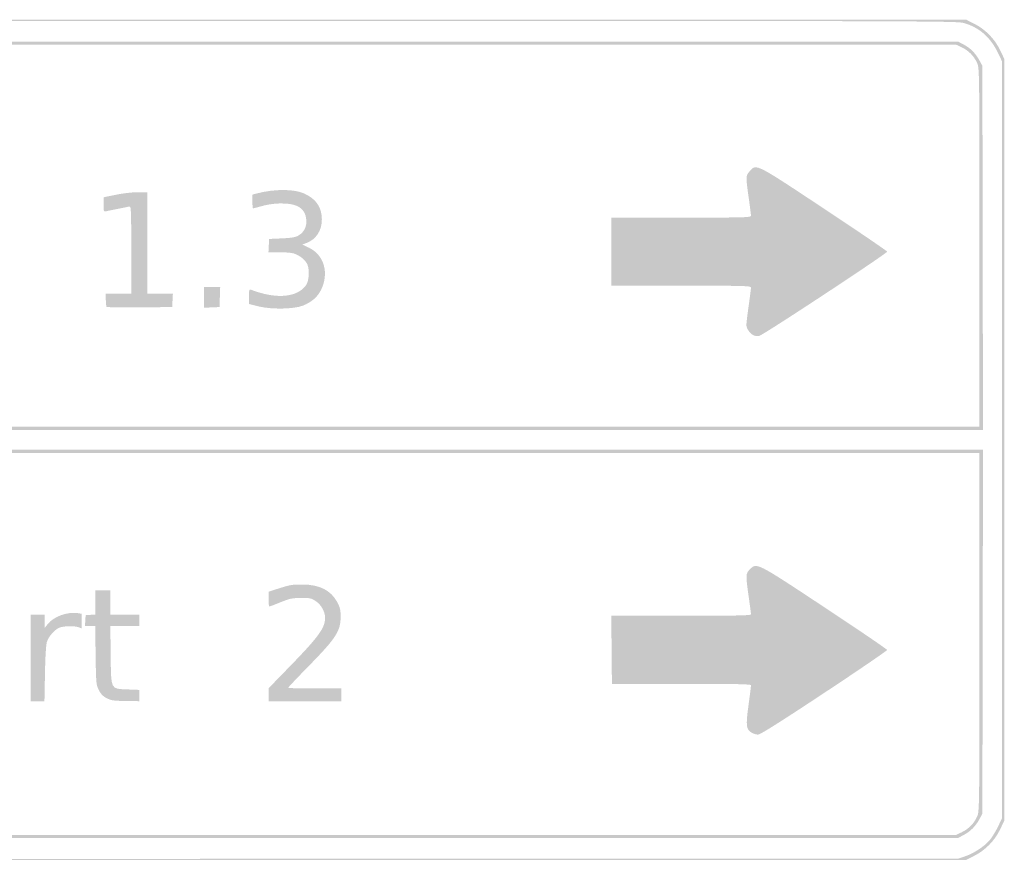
# Model space of a CAD drawing. Header units: inches. Extents: x -0.5 to 0.5, y -0.214 to 0.214.
# Tile 2 of 2: x -0.002 to 0.5, y -0.214 to 0.214. Entities that reach past the tile are written whole.
import ezdxf

# ---------------------------------------------------------------- set-up
doc = ezdxf.new("R2010")
doc.units = ezdxf.units.IN
doc.header["$MEASUREMENT"] = 0

msp = doc.modelspace()

# ---------------------------------------------------------------- hatches: boundary and pattern name
h = msp.add_hatch(color=7)
edge = h.paths.add_edge_path()
edge.add_spline(control_points=[(-0.4819, -0.21322), (-0.48996, -0.20995), (-0.49574, -0.20403), (-0.49873, -0.19601)], knot_values=[0, 0, 0, 0, 1, 1, 1, 1], degree=3, periodic=0)
edge.add_line((-0.49873, -0.19601), (-0.5, -0.1926))
edge.add_line((-0.5, -0.1926), (-0.5, 0))
edge.add_line((-0.5, 0), (-0.5, 0.1926))
edge.add_line((-0.5, 0.1926), (-0.49873, 0.19601))
edge.add_spline(control_points=[(-0.49873, 0.19601), (-0.49611, 0.20306), (-0.49107, 0.20868), (-0.48432, 0.2121)], knot_values=[0, 0, 0, 0, 1, 1, 1, 1], degree=3, periodic=0)
edge.add_line((-0.48432, 0.2121), (-0.48036, 0.21412))
edge.add_line((-0.48036, 0.21412), (-0.00003, 0.21412))
edge.add_line((-0.00003, 0.21412), (0.48029, 0.21412))
edge.add_line((0.48029, 0.21412), (0.48433, 0.21209))
edge.add_spline(control_points=[(0.48433, 0.21209), (0.48998, 0.20926), (0.49484, 0.20432), (0.49755, 0.19863)], knot_values=[0, 0, 0, 0, 1, 1, 1, 1], degree=3, periodic=0)
edge.add_line((0.49755, 0.19863), (0.49971, 0.19412))
edge.add_line((0.49971, 0.19412), (0.49971, 0))
edge.add_line((0.49971, 0), (0.49971, -0.19412))
edge.add_line((0.49971, -0.19412), (0.49755, -0.19863))
edge.add_spline(control_points=[(0.49755, -0.19863), (0.49484, -0.20432), (0.48998, -0.20926), (0.48433, -0.21209)], knot_values=[0, 0, 0, 0, 1, 1, 1, 1], degree=3, periodic=0)
edge.add_line((0.48433, -0.21209), (0.48029, -0.21412))
edge.add_line((0.48029, -0.21412), (0.00059, -0.21423))
edge.add_spline(control_points=[(0.00059, -0.21423), (-0.47149, -0.21435), (-0.47916, -0.21433), (-0.4819, -0.21322)], knot_values=[0, 0, 0, 0, 1, 1, 1, 1], degree=3, periodic=0)
edge = h.paths.add_edge_path(flags=0)
edge.add_spline(control_points=[(0.47977, -0.21229), (0.48422, -0.21076), (0.48934, -0.20741), (0.49214, -0.2042), (0.49331, -0.20286), (0.49522, -0.19978), (0.4964, -0.19735)], knot_values=[0, 0, 0, 0, 1, 1, 1, 2, 2, 2, 2], degree=3, periodic=0)
edge.add_line((0.4964, -0.19735), (0.49853, -0.19294))
edge.add_line((0.49853, -0.19294), (0.49853, 0))
edge.add_line((0.49853, 0), (0.49853, 0.19294))
edge.add_line((0.49853, 0.19294), (0.4964, 0.19735))
edge.add_spline(control_points=[(0.4964, 0.19735), (0.49257, 0.20526), (0.48678, 0.21028), (0.47899, 0.21243), (0.47511, 0.2135), (0.46205, 0.21353), (-0.00088, 0.21353)], knot_values=[0, 0, 0, 0, 1, 1, 1, 2, 2, 2, 2], degree=3, periodic=0)
edge.add_line((-0.00088, 0.21353), (-0.47676, 0.21353))
edge.add_line((-0.47676, 0.21353), (-0.4808, 0.21191))
edge.add_spline(control_points=[(-0.4808, 0.21191), (-0.48833, 0.2089), (-0.4931, 0.2044), (-0.4966, 0.19703)], knot_values=[0, 0, 0, 0, 1, 1, 1, 1], degree=3, periodic=0)
edge.add_line((-0.4966, 0.19703), (-0.49853, 0.19294))
edge.add_line((-0.49853, 0.19294), (-0.49853, 0))
edge.add_line((-0.49853, 0), (-0.49853, -0.19294))
edge.add_line((-0.49853, -0.19294), (-0.4966, -0.19703))
edge.add_spline(control_points=[(-0.4966, -0.19703), (-0.49231, -0.20607), (-0.48516, -0.21159), (-0.47568, -0.21318), (-0.47399, -0.21346), (-0.26211, -0.21365), (0.00176, -0.21361)], knot_values=[0, 0, 0, 0, 1, 1, 1, 2, 2, 2, 2], degree=3, periodic=0)
edge.add_line((0.00176, -0.21361), (0.47618, -0.21353))
edge.add_line((0.47618, -0.21353), (0.47977, -0.21229))
h = msp.add_hatch(color=7)
edge = h.paths.add_edge_path()
edge.add_line((-0.48869, 0.09779), (-0.48853, 0.19059))
edge.add_line((-0.48853, 0.19059), (-0.48714, 0.19324))
edge.add_spline(control_points=[(-0.48714, 0.19324), (-0.48525, 0.19684), (-0.48262, 0.19951), (-0.47912, 0.20138)], knot_values=[0, 0, 0, 0, 1, 1, 1, 1], degree=3, periodic=0)
edge.add_line((-0.47912, 0.20138), (-0.47618, 0.20294))
edge.add_line((-0.47618, 0.20294), (0, 0.20294))
edge.add_line((0, 0.20294), (0.47618, 0.20294))
edge.add_line((0.47618, 0.20294), (0.47917, 0.20136))
edge.add_spline(control_points=[(0.47917, 0.20136), (0.4825, 0.19961), (0.4852, 0.19682), (0.4872, 0.19307)], knot_values=[0, 0, 0, 0, 1, 1, 1, 1], degree=3, periodic=0)
edge.add_line((0.4872, 0.19307), (0.48853, 0.19059))
edge.add_line((0.48853, 0.19059), (0.48869, 0.09779))
edge.add_line((0.48869, 0.09779), (0.48884, 0.005))
edge.add_line((0.48884, 0.005), (0, 0.005))
edge.add_line((0, 0.005), (-0.48884, 0.005))
edge.add_line((-0.48884, 0.005), (-0.48869, 0.09779))
edge = h.paths.add_edge_path(flags=0)
edge.add_spline(control_points=[(0.48705, 0.09809), (0.48703, 0.18866), (0.48702, 0.18943), (0.48584, 0.19206), (0.48423, 0.19561), (0.4815, 0.19838), (0.47794, 0.20007)], knot_values=[0, 0, 0, 0, 1, 1, 1, 2, 2, 2, 2], degree=3, periodic=0)
edge.add_line((0.47794, 0.20007), (0.475, 0.20146))
edge.add_line((0.475, 0.20146), (0, 0.20145))
edge.add_line((0, 0.20145), (-0.475, 0.20144))
edge.add_line((-0.475, 0.20144), (-0.47765, 0.20025))
edge.add_spline(control_points=[(-0.47765, 0.20025), (-0.4812, 0.19864), (-0.48397, 0.19591), (-0.48565, 0.19235)], knot_values=[0, 0, 0, 0, 1, 1, 1, 1], degree=3, periodic=0)
edge.add_line((-0.48565, 0.19235), (-0.48705, 0.18941))
edge.add_line((-0.48705, 0.18941), (-0.48705, 0.09809))
edge.add_line((-0.48705, 0.09809), (-0.48706, 0.00676))
edge.add_line((-0.48706, 0.00676), (0, 0.00676))
edge.add_line((0, 0.00676), (0.48706, 0.00676))
edge.add_line((0.48706, 0.00676), (0.48705, 0.09809))
h = msp.add_hatch(color=7)
edge = h.paths.add_edge_path()
edge.add_spline(control_points=[(0.37199, 0.0532), (0.37017, 0.05397), (0.36824, 0.05669), (0.36824, 0.05848), (0.36824, 0.05933), (0.36876, 0.06373), (0.3694, 0.06825), (0.37004, 0.07277), (0.37057, 0.07693), (0.37058, 0.0775), (0.37059, 0.07847), (0.3685, 0.07853), (0.335, 0.07853)], knot_values=[0, 0, 0, 0, 1, 1, 1, 2, 2, 2, 3, 3, 3, 4, 4, 4, 4], degree=3, periodic=0)
edge.add_line((0.335, 0.07853), (0.29941, 0.07853))
edge.add_line((0.29941, 0.07853), (0.29941, 0.09588))
edge.add_line((0.29941, 0.09588), (0.29941, 0.11324))
edge.add_line((0.29941, 0.11324), (0.335, 0.11324))
edge.add_spline(control_points=[(0.335, 0.11324), (0.3685, 0.11324), (0.37059, 0.1133), (0.37058, 0.11426), (0.37057, 0.11483), (0.37004, 0.11899), (0.3694, 0.12351), (0.36789, 0.13419), (0.3679, 0.13461), (0.36994, 0.13689), (0.37339, 0.14075), (0.3725, 0.1412), (0.40808, 0.11762), (0.42563, 0.10599), (0.43999, 0.09621), (0.43999, 0.09588), (0.43999, 0.09499), (0.37658, 0.05322), (0.37479, 0.05293), (0.37393, 0.05279), (0.37268, 0.05291), (0.37199, 0.0532)], knot_values=[0, 0, 0, 0, 1, 1, 1, 2, 2, 2, 3, 3, 3, 4, 4, 4, 5, 5, 5, 6, 6, 6, 7, 7, 7, 7], degree=3, periodic=0)
h = msp.add_hatch(color=7)
edge = h.paths.add_edge_path()
edge.add_spline(control_points=[(0.04217, 0.06774), (0.04195, 0.06796), (0.04176, 0.06955), (0.04176, 0.07127)], knot_values=[0, 0, 0, 0, 1, 1, 1, 1], degree=3, periodic=0)
edge.add_line((0.04176, 0.07127), (0.04176, 0.07441))
edge.add_line((0.04176, 0.07441), (0.04824, 0.07441))
edge.add_line((0.04824, 0.07441), (0.05471, 0.07441))
edge.add_line((0.05471, 0.07441), (0.05471, 0.0968))
edge.add_spline(control_points=[(0.05471, 0.0968), (0.05471, 0.11785), (0.05464, 0.11918), (0.05368, 0.1189), (0.05311, 0.11874), (0.0504, 0.11817), (0.04765, 0.11765), (0.0449, 0.11712), (0.04218, 0.11655), (0.04162, 0.11639), (0.04071, 0.11613), (0.04059, 0.11656), (0.04059, 0.11984)], knot_values=[0, 0, 0, 0, 1, 1, 1, 2, 2, 2, 3, 3, 3, 4, 4, 4, 4], degree=3, periodic=0)
edge.add_line((0.04059, 0.11984), (0.04059, 0.12359))
edge.add_line((0.04059, 0.12359), (0.04691, 0.12489))
edge.add_spline(control_points=[(0.04691, 0.12489), (0.05046, 0.12562), (0.05536, 0.12618), (0.05809, 0.12618)], knot_values=[0, 0, 0, 0, 1, 1, 1, 1], degree=3, periodic=0)
edge.add_line((0.05809, 0.12618), (0.06294, 0.12618))
edge.add_line((0.06294, 0.12618), (0.06294, 0.10029))
edge.add_line((0.06294, 0.10029), (0.06294, 0.07441))
edge.add_line((0.06294, 0.07441), (0.06944, 0.07441))
edge.add_line((0.06944, 0.07441), (0.07594, 0.07441))
edge.add_line((0.07594, 0.07441), (0.07576, 0.07103))
edge.add_line((0.07576, 0.07103), (0.07559, 0.06765))
edge.add_line((0.07559, 0.06765), (0.05908, 0.06749))
edge.add_spline(control_points=[(0.05908, 0.06749), (0.05, 0.06741), (0.04239, 0.06752), (0.04217, 0.06774)], knot_values=[0, 0, 0, 0, 1, 1, 1, 1], degree=3, periodic=0)
h = msp.add_hatch(color=7)
edge = h.paths.add_edge_path()
edge.add_line((0.11956, 0.068), (0.11471, 0.06921))
edge.add_line((0.11471, 0.06921), (0.11471, 0.07305))
edge.add_spline(control_points=[(0.11471, 0.07305), (0.11471, 0.07647), (0.11482, 0.07685), (0.11574, 0.07649), (0.12843, 0.07159), (0.1391, 0.07242), (0.14373, 0.07867), (0.14531, 0.0808), (0.14573, 0.08634), (0.14454, 0.08921), (0.14356, 0.09155), (0.14075, 0.0939), (0.13771, 0.09492), (0.13661, 0.09529), (0.13322, 0.09559), (0.13018, 0.09559)], knot_values=[0, 0, 0, 0, 1, 1, 1, 2, 2, 2, 3, 3, 3, 4, 4, 4, 5, 5, 5, 5], degree=3, periodic=0)
edge.add_line((0.13018, 0.09559), (0.12465, 0.09559))
edge.add_line((0.12465, 0.09559), (0.12482, 0.09897))
edge.add_line((0.12482, 0.09897), (0.125, 0.10235))
edge.add_line((0.125, 0.10235), (0.13147, 0.10265))
edge.add_spline(control_points=[(0.13147, 0.10265), (0.13654, 0.10288), (0.13839, 0.1032), (0.14, 0.10414), (0.1428, 0.10577), (0.14424, 0.10869), (0.14395, 0.11213), (0.14345, 0.11793), (0.13952, 0.12049), (0.13116, 0.12046), (0.12792, 0.12044), (0.12452, 0.11999), (0.12159, 0.11919), (0.11909, 0.1185), (0.11692, 0.11794), (0.11676, 0.11794), (0.1166, 0.11794), (0.11647, 0.11952), (0.11647, 0.12145)], knot_values=[0, 0, 0, 0, 1, 1, 1, 2, 2, 2, 3, 3, 3, 4, 4, 4, 5, 5, 5, 6, 6, 6, 6], degree=3, periodic=0)
edge.add_line((0.11647, 0.12145), (0.11647, 0.12495))
edge.add_line((0.11647, 0.12495), (0.11868, 0.12554))
edge.add_spline(control_points=[(0.11868, 0.12554), (0.12773, 0.12792), (0.13773, 0.12789), (0.14299, 0.12547), (0.14896, 0.12273), (0.15184, 0.11849), (0.15187, 0.11242), (0.15191, 0.1066), (0.14893, 0.10206), (0.14388, 0.10023)], knot_values=[0, 0, 0, 0, 1, 1, 1, 2, 2, 2, 3, 3, 3, 3], degree=3, periodic=0)
edge.add_line((0.14388, 0.10023), (0.14188, 0.09951))
edge.add_line((0.14188, 0.09951), (0.14532, 0.09788))
edge.add_spline(control_points=[(0.14532, 0.09788), (0.15301, 0.09425), (0.15566, 0.08498), (0.15145, 0.07638), (0.1497, 0.0728), (0.14657, 0.0701), (0.14219, 0.06837), (0.13756, 0.06655), (0.12611, 0.06636), (0.11956, 0.068)], knot_values=[0, 0, 0, 0, 1, 1, 1, 2, 2, 2, 3, 3, 3, 3], degree=3, periodic=0)
msp.add_hatch(color=7).paths.add_polyline_path([(0.09176, 0.07262), (0.09176, 0.07794), (0.09591, 0.07794), (0.10005, 0.07794), (0.09988, 0.07279), (0.09971, 0.06765), (0.09574, 0.06747), (0.09176, 0.0673), (0.09176, 0.07262)])
h = msp.add_hatch(color=7)
edge = h.paths.add_edge_path()
edge.add_spline(control_points=[(-0.47588, -0.20269), (-0.4808, -0.20118), (-0.48459, -0.19796), (-0.4872, -0.19307)], knot_values=[0, 0, 0, 0, 1, 1, 1, 1], degree=3, periodic=0)
edge.add_line((-0.4872, -0.19307), (-0.48853, -0.19059))
edge.add_line((-0.48853, -0.19059), (-0.48869, -0.09779))
edge.add_line((-0.48869, -0.09779), (-0.48884, -0.005))
edge.add_line((-0.48884, -0.005), (0, -0.005))
edge.add_line((0, -0.005), (0.48884, -0.005))
edge.add_line((0.48884, -0.005), (0.48869, -0.09779))
edge.add_line((0.48869, -0.09779), (0.48853, -0.19059))
edge.add_line((0.48853, -0.19059), (0.4872, -0.19307))
edge.add_spline(control_points=[(0.4872, -0.19307), (0.4852, -0.19682), (0.4825, -0.19961), (0.47917, -0.20136)], knot_values=[0, 0, 0, 0, 1, 1, 1, 1], degree=3, periodic=0)
edge.add_line((0.47917, -0.20136), (0.47618, -0.20294))
edge.add_line((0.47618, -0.20294), (0.00088, -0.20304))
edge.add_spline(control_points=[(0.00088, -0.20304), (-0.26053, -0.20309), (-0.47507, -0.20293), (-0.47588, -0.20269)], knot_values=[0, 0, 0, 0, 1, 1, 1, 1], degree=3, periodic=0)
edge = h.paths.add_edge_path(flags=0)
edge.add_spline(control_points=[(0.47794, -0.20007), (0.4815, -0.19838), (0.48423, -0.19561), (0.48584, -0.19206), (0.48702, -0.18943), (0.48703, -0.18866), (0.48705, -0.09809)], knot_values=[0, 0, 0, 0, 1, 1, 1, 2, 2, 2, 2], degree=3, periodic=0)
edge.add_line((0.48705, -0.09809), (0.48706, -0.00676))
edge.add_line((0.48706, -0.00676), (0, -0.00676))
edge.add_line((0, -0.00676), (-0.48706, -0.00676))
edge.add_line((-0.48706, -0.00676), (-0.48705, -0.09809))
edge.add_line((-0.48705, -0.09809), (-0.48705, -0.18941))
edge.add_line((-0.48705, -0.18941), (-0.48565, -0.19235))
edge.add_spline(control_points=[(-0.48565, -0.19235), (-0.48397, -0.19591), (-0.4812, -0.19864), (-0.47765, -0.20025)], knot_values=[0, 0, 0, 0, 1, 1, 1, 1], degree=3, periodic=0)
edge.add_line((-0.47765, -0.20025), (-0.475, -0.20144))
edge.add_line((-0.475, -0.20144), (0, -0.20145))
edge.add_line((0, -0.20145), (0.475, -0.20146))
edge.add_line((0.475, -0.20146), (0.47794, -0.20007))
h = msp.add_hatch(color=7)
edge = h.paths.add_edge_path()
edge.add_spline(control_points=[(0.37111, -0.14941), (0.36811, -0.14778), (0.36787, -0.14589), (0.36932, -0.13535), (0.37003, -0.13014), (0.37061, -0.12555), (0.3706, -0.12514), (0.37059, -0.12455), (0.36334, -0.1244), (0.33515, -0.12442)], knot_values=[0, 0, 0, 0, 1, 1, 1, 2, 2, 2, 3, 3, 3, 3], degree=3, periodic=0)
edge.add_line((0.33515, -0.12442), (0.29971, -0.12445))
edge.add_line((0.29971, -0.12445), (0.29955, -0.10708))
edge.add_line((0.29955, -0.10708), (0.29939, -0.08971))
edge.add_line((0.29939, -0.08971), (0.33499, -0.08971))
edge.add_spline(control_points=[(0.33499, -0.08971), (0.3635, -0.08971), (0.37059, -0.08956), (0.37059, -0.08895), (0.37059, -0.08854), (0.37006, -0.0845), (0.36942, -0.07998), (0.36784, -0.06885), (0.36787, -0.06822), (0.37001, -0.06607), (0.37356, -0.06252), (0.37314, -0.06231), (0.40834, -0.08559), (0.42571, -0.09707), (0.43994, -0.10677), (0.43996, -0.10713), (0.43998, -0.10749), (0.42555, -0.11735), (0.40788, -0.12904), (0.38549, -0.14386), (0.37529, -0.15029), (0.3742, -0.15027), (0.37335, -0.15026), (0.37196, -0.14987), (0.37111, -0.14941)], knot_values=[0, 0, 0, 0, 1, 1, 1, 2, 2, 2, 3, 3, 3, 4, 4, 4, 5, 5, 5, 6, 6, 6, 7, 7, 7, 8, 8, 8, 8], degree=3, periodic=0)
h = msp.add_hatch(color=7)
edge = h.paths.add_edge_path()
edge.add_line((0.12471, -0.12995), (0.12471, -0.12666))
edge.add_line((0.12471, -0.12666), (0.13594, -0.1151))
edge.add_spline(control_points=[(0.13594, -0.1151), (0.15035, -0.10026), (0.15355, -0.0958), (0.15352, -0.09065), (0.15349, -0.08758), (0.1515, -0.08405), (0.14876, -0.08224), (0.1465, -0.08074), (0.14579, -0.08059), (0.14122, -0.08062), (0.1368, -0.08064), (0.13552, -0.08091), (0.13081, -0.08282), (0.12786, -0.08402), (0.12528, -0.085), (0.12507, -0.085), (0.12487, -0.085), (0.12471, -0.0833), (0.12471, -0.08122)], knot_values=[0, 0, 0, 0, 1, 1, 1, 2, 2, 2, 3, 3, 3, 4, 4, 4, 5, 5, 5, 6, 6, 6, 6], degree=3, periodic=0)
edge.add_line((0.12471, -0.08122), (0.12471, -0.07745))
edge.add_line((0.12471, -0.07745), (0.12926, -0.07598))
edge.add_spline(control_points=[(0.12926, -0.07598), (0.13568, -0.07392), (0.13668, -0.07374), (0.14202, -0.07377), (0.15069, -0.07381), (0.15641, -0.0767), (0.15969, -0.08272), (0.16112, -0.08534), (0.16142, -0.08659), (0.16144, -0.09), (0.16149, -0.09744), (0.15918, -0.10105), (0.14531, -0.11519), (0.13948, -0.12115), (0.13471, -0.12618), (0.13471, -0.12639), (0.13471, -0.1266), (0.14079, -0.12676), (0.14824, -0.12676)], knot_values=[0, 0, 0, 0, 1, 1, 1, 2, 2, 2, 3, 3, 3, 4, 4, 4, 5, 5, 5, 6, 6, 6, 6], degree=3, periodic=0)
edge.add_line((0.14824, -0.12676), (0.16176, -0.12676))
edge.add_line((0.16176, -0.12676), (0.16176, -0.13))
edge.add_line((0.16176, -0.13), (0.16176, -0.13324))
edge.add_line((0.16176, -0.13324), (0.14324, -0.13324))
edge.add_line((0.14324, -0.13324), (0.12471, -0.13324))
edge.add_line((0.12471, -0.13324), (0.12471, -0.12995))
h = msp.add_hatch(color=7)
edge = h.paths.add_edge_path()
edge.add_spline(control_points=[(0.0447, -0.13269), (0.04125, -0.13163), (0.0395, -0.13025), (0.03815, -0.12752), (0.03683, -0.12483), (0.03676, -0.12403), (0.03656, -0.10985)], knot_values=[0, 0, 0, 0, 1, 1, 1, 2, 2, 2, 2], degree=3, periodic=0)
edge.add_line((0.03656, -0.10985), (0.03635, -0.095))
edge.add_line((0.03635, -0.095), (0.03373, -0.095))
edge.add_line((0.03373, -0.095), (0.03111, -0.095))
edge.add_line((0.03111, -0.095), (0.03129, -0.09221))
edge.add_line((0.03129, -0.09221), (0.03147, -0.08941))
edge.add_line((0.03147, -0.08941), (0.03397, -0.08923))
edge.add_line((0.03397, -0.08923), (0.03647, -0.08905))
edge.add_line((0.03647, -0.08905), (0.03647, -0.08291))
edge.add_line((0.03647, -0.08291), (0.03647, -0.07676))
edge.add_line((0.03647, -0.07676), (0.04029, -0.07676))
edge.add_line((0.04029, -0.07676), (0.04412, -0.07676))
edge.add_line((0.04412, -0.07676), (0.04412, -0.08294))
edge.add_line((0.04412, -0.08294), (0.04412, -0.08912))
edge.add_line((0.04412, -0.08912), (0.05147, -0.08912))
edge.add_line((0.05147, -0.08912), (0.05882, -0.08912))
edge.add_line((0.05882, -0.08912), (0.05882, -0.09206))
edge.add_line((0.05882, -0.09206), (0.05882, -0.095))
edge.add_line((0.05882, -0.095), (0.05144, -0.095))
edge.add_line((0.05144, -0.095), (0.04406, -0.095))
edge.add_line((0.04406, -0.095), (0.04424, -0.10969))
edge.add_spline(control_points=[(0.04424, -0.10969), (0.04445, -0.12781), (0.044, -0.12689), (0.05294, -0.12725)], knot_values=[0, 0, 0, 0, 1, 1, 1, 1], degree=3, periodic=0)
edge.add_line((0.05294, -0.12725), (0.05882, -0.12749))
edge.add_line((0.05882, -0.12749), (0.05882, -0.13036))
edge.add_line((0.05882, -0.13036), (0.05882, -0.13324))
edge.add_line((0.05882, -0.13324), (0.0525, -0.13318))
edge.add_spline(control_points=[(0.0525, -0.13318), (0.04902, -0.13316), (0.04551, -0.13293), (0.0447, -0.13269)], knot_values=[0, 0, 0, 0, 1, 1, 1, 1], degree=3, periodic=0)
h = msp.add_hatch(color=7)
edge = h.paths.add_edge_path()
edge.add_line((0.00353, -0.11118), (0.00353, -0.08912))
edge.add_line((0.00353, -0.08912), (0.00706, -0.08912))
edge.add_line((0.00706, -0.08912), (0.01059, -0.08912))
edge.add_line((0.01059, -0.08912), (0.01059, -0.0925))
edge.add_line((0.01059, -0.0925), (0.0106, -0.09588))
edge.add_line((0.0106, -0.09588), (0.01211, -0.09397))
edge.add_spline(control_points=[(0.01211, -0.09397), (0.01516, -0.09009), (0.02212, -0.08756), (0.0275, -0.08837)], knot_values=[0, 0, 0, 0, 1, 1, 1, 1], degree=3, periodic=0)
edge.add_line((0.0275, -0.08837), (0.02941, -0.08866))
edge.add_line((0.02941, -0.08866), (0.02941, -0.09241))
edge.add_line((0.02941, -0.09241), (0.02941, -0.09615))
edge.add_line((0.02941, -0.09615), (0.0279, -0.09557))
edge.add_spline(control_points=[(0.0279, -0.09557), (0.02573, -0.09475), (0.02028, -0.09487), (0.01806, -0.09579), (0.0156, -0.09682), (0.01261, -0.10025), (0.01171, -0.10307), (0.01128, -0.10443), (0.0109, -0.11075), (0.01074, -0.11926)], knot_values=[0, 0, 0, 0, 1, 1, 1, 2, 2, 2, 3, 3, 3, 3], degree=3, periodic=0)
edge.add_line((0.01074, -0.11926), (0.01048, -0.13324))
edge.add_line((0.01048, -0.13324), (0.007, -0.13324))
edge.add_line((0.007, -0.13324), (0.00353, -0.13324))
edge.add_line((0.00353, -0.13324), (0.00353, -0.11118))

doc.saveas('drawing.dxf')
